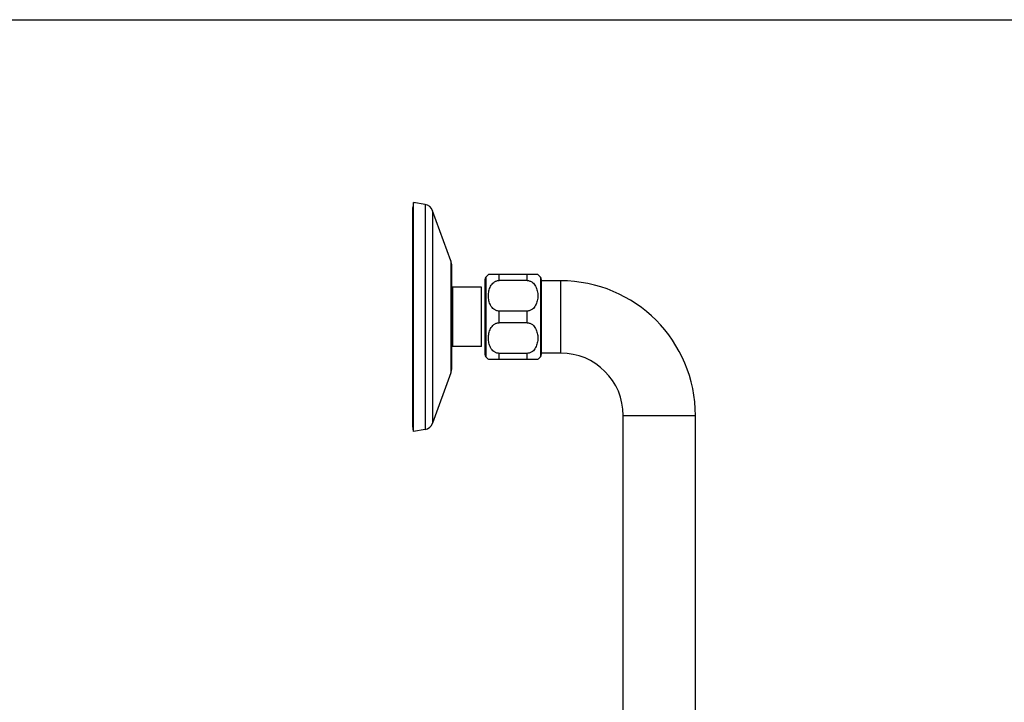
# Model space of a CAD drawing. Header units: millimetres. Extents: x 0 to 1118, y 0 to 864.
# Tile 13 of 13: x 559 to 838, y 670 to 864. Entities that reach past the tile are written whole.
import ezdxf

# ---------------------------------------------------------------- set-up
doc = ezdxf.new("R2010")
doc.units = ezdxf.units.MM
doc.header["$LTSCALE"] = 61.468
doc.layers.get('0').update_dxf_attribs({"linetype": 'CONTINUOUS'})

msp = doc.modelspace()

# ---------------------------------------------------------------- linework, layer by layer
at = {"color": 7, "linetype": 'CONTINUOUS'}
for p, q in [((0, 863.6), (1117.6, 863.6)), ((670.58, 811.78), (670.32, 810.3)), ((670.32, 748.25), (670.32, 810.3)), ((670.58, 746.78), (670.58, 811.78)), ((673.83, 811.2), (670.58, 811.78)), ((681.15, 795.18), (675.97, 809.4)), ((681.32, 794.22), (681.32, 764.33)), ((705.82, 791.28), (691.82, 791.28)), ((690.82, 789.92), (690.82, 768.63)), ((702.82, 789.61), (694.82, 789.61)), ((706.82, 789.92), (706.82, 768.63)), ((712.32, 789.53), (706.82, 789.53)), ((689.82, 787.68), (681.62, 787.68)), ((689.82, 770.88), (689.82, 787.68)), ((702.82, 780.95), (694.82, 780.95)), ((702.82, 777.61), (694.82, 777.61)), ((689.82, 770.88), (681.62, 770.88)), ((702.82, 768.95), (694.82, 768.95)), ((712.32, 769.03), (706.82, 769.03)), ((691.82, 767.28), (705.82, 767.28)), ((681.15, 763.38), (675.97, 749.15)), ((730.07, 620.88), (730.07, 751.28)), ((750.57, 620.88), (750.57, 751.28)), ((670.58, 746.78), (670.32, 748.25)), ((673.83, 747.35), (670.58, 746.78))]:
    msp.add_line(p, q, dxfattribs=at)
at = {"color": 9, "linetype": 'CONTINUOUS'}
for p, q in [((673.83, 811.2), (673.83, 747.35)), ((675.97, 809.4), (675.97, 749.15)), ((681.15, 795.18), (681.15, 763.38)), ((694.82, 789.61), (694.82, 791.28)), ((702.82, 789.61), (702.82, 791.28)), ((691.07, 790.58), (691.07, 767.97)), ((706.57, 790.58), (706.57, 767.97)), ((712.32, 769.03), (712.32, 789.53)), ((681.62, 787.68), (681.62, 770.88)), ((694.82, 777.61), (694.82, 780.95)), ((702.82, 777.61), (702.82, 780.95)), ((694.82, 767.28), (694.82, 768.95)), ((702.82, 767.28), (702.82, 768.95)), ((730.07, 751.28), (750.57, 751.28))]:
    msp.add_line(p, q, dxfattribs=at)
at = {"color": 7, "linetype": 'CONTINUOUS'}
for centre, radius, start, end in [((673.34, 808.45), 2.8, 20, 80), ((678.52, 794.22), 2.8, 0, 20), ((694.82, 787.28), 5, 126.8699, 138.5904), ((702.82, 787.28), 5, 41.4096, 53.1301), ((681.62, 787.98), 0.3, 180, 270), ((691.82, 789.92), 1, 138.5904, 180), ((705.82, 789.92), 1, 0, 41.4096), ((712.32, 751.28), 38.25, 0, 90), ((681.62, 770.58), 0.3, 90, 180), ((691.82, 768.63), 1, 180, 221.4096), ((705.82, 768.63), 1, 318.5904, 360), ((712.32, 751.28), 17.75, 0, 90), ((694.82, 771.28), 5, 221.4096, 233.1301), ((702.82, 771.28), 5, 306.8699, 318.5904), ((678.52, 764.33), 2.8, 340, 360), ((673.34, 750.11), 2.8, 280, 340)]:
    msp.add_arc(centre, radius, start, end, dxfattribs=at)
for points in [[(694.82, 780.95), (694.69, 780.95), (694.42, 780.97), (694.04, 781.07), (693.69, 781.24), (693.26, 781.52), (692.82, 781.95), (692.43, 782.56), (692.14, 783.22), (691.95, 783.89), (691.85, 784.58), (691.81, 785.28), (691.85, 785.97), (691.95, 786.66), (692.14, 787.34), (692.43, 787.99), (692.82, 788.6), (693.26, 789.04), (693.69, 789.31), (694.04, 789.48), (694.42, 789.58), (694.69, 789.61), (694.82, 789.61)], [(702.82, 789.61), (702.95, 789.61), (703.22, 789.58), (703.6, 789.48), (703.96, 789.31), (704.38, 789.04), (704.82, 788.6), (705.22, 787.99), (705.5, 787.34), (705.69, 786.66), (705.8, 785.97), (705.83, 785.28), (705.8, 784.58), (705.69, 783.89), (705.5, 783.22), (705.22, 782.56), (704.82, 781.95), (704.38, 781.52), (703.96, 781.24), (703.6, 781.07), (703.22, 780.97), (702.95, 780.95), (702.82, 780.95)], [(694.82, 768.95), (694.69, 768.95), (694.42, 768.97), (694.04, 769.07), (693.69, 769.24), (693.26, 769.52), (692.82, 769.95), (692.43, 770.56), (692.14, 771.22), (691.95, 771.89), (691.85, 772.58), (691.81, 773.28), (691.85, 773.97), (691.95, 774.66), (692.14, 775.34), (692.43, 775.99), (692.82, 776.6), (693.26, 777.04), (693.69, 777.31), (694.04, 777.48), (694.42, 777.58), (694.69, 777.61), (694.82, 777.61)], [(702.82, 777.61), (702.95, 777.61), (703.22, 777.58), (703.6, 777.48), (703.96, 777.31), (704.38, 777.04), (704.82, 776.6), (705.22, 775.99), (705.5, 775.34), (705.69, 774.66), (705.8, 773.97), (705.83, 773.28), (705.8, 772.58), (705.69, 771.89), (705.5, 771.22), (705.22, 770.56), (704.82, 769.95), (704.38, 769.52), (703.96, 769.24), (703.6, 769.07), (703.22, 768.97), (702.95, 768.95), (702.82, 768.95)]]:
    msp.add_open_spline(points, degree=3, knots=[0, 0, 0, 0, 0.034283, 0.068232, 0.101624, 0.134376, 0.197999, 0.259877, 0.320635, 0.380725, 0.440444, 0.5, 0.559556, 0.619275, 0.679365, 0.740123, 0.802001, 0.865624, 0.898376, 0.931768, 0.965717, 1, 1, 1, 1], dxfattribs=at)

doc.saveas('drawing.dxf')
